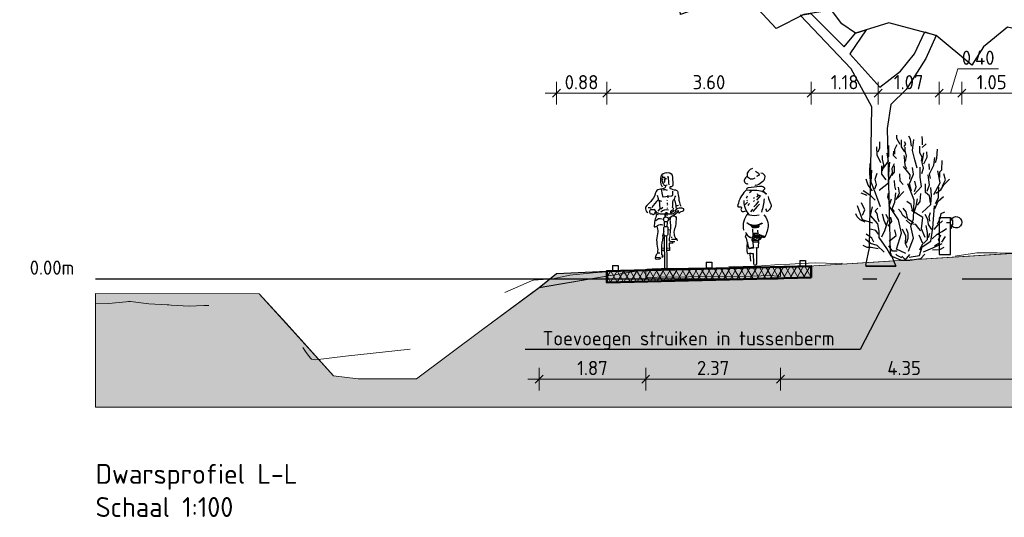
# Model space of a CAD drawing. Header units: metres. Extents: x -54 to 109, y -117 to 84.
# Tile 34 of 256: x -6 to 11, y -104 to -95. Entities that reach past the tile are written whole.
import ezdxf
from ezdxf import colors
from ezdxf.entities.mleader import LeaderData, LeaderLine
from ezdxf.math import Vec2, Vec3

# ---------------------------------------------------------------- set-up
doc = ezdxf.new("R2010")
doc.units = ezdxf.units.M
doc.linetypes.add('AL-NAP_LIJN', pattern=[15.25, 12, -1.5, 0.25, -1.5])
doc.linetypes.add('XX-HIDDEN', pattern=[4, 2, -2])
doc.layers.get('Defpoints').update_dxf_attribs({"color": 151})
for name, color, linetype, lineweight in [('B-WE-GR-BOOM-S', 253, 'Continuous', 25), ('B-WE-GW-MAAIVELD-GD', 253, 'Continuous', 18), ('N-WE-BV-GELEIDECONSTRUCTIE_GELEIDERAIL-SD', 210, 'Continuous', 25), ('N-WE-GR-BOOM-S', 90, 'Continuous', 25), ('N-WE-GR-HEESTER-SD', 90, 'Continuous', 25), ('N-WE-VH-VERHARDING-GD', 252, 'Continuous', 50), ('N-WE-VH-VERHARDING_ASFALT_DEKLAAG-AD', 252, 'Continuous', 18), ('N-WE-VW-MARKERING-S', 7, 'Continuous', 25), ('X-XX-AL-AANKLEDING-SD', 7, 'Continuous', 25), ('X-XX-AL-CONSTRUCTIELIJN-GD', 7, 'Continuous', 25), ('X-XX-AL-DETAIL1-T25', 7, 'Continuous', 25), ('X-XX-AL-M', 7, 'Continuous', 18), ('X-XX-AL-NAP-GD', 7, 'AL-NAP_LIJN', 25), ('X-XX-AL-T70', 7, 'Continuous', 70)]:
    doc.layers.add(name, color=color, linetype=linetype, lineweight=lineweight)
for name, color, linetype, lineweight, true_color in [('B-WE-GW-MAAIVELD-AHN3-GD', 220, 'XX-HIDDEN', 18, 0xff00bf), ('N-WE-GW-GROND_ZAND_DRAINEERZAND-V', 7, 'Continuous', 18, 0xf6e8be), ('N-WE-GW-GROND_ZAND_FUNDERINGSZAND-V', 7, 'Continuous', 18, 0xf8ed6b)]:
    doc.layers.add(name, color=color, linetype=linetype, lineweight=lineweight, true_color=true_color)
doc.layers.add('C3D-PROFILE', color=7, linetype='Continuous')
doc.styles.add('NLCS-ISO', font='NLCS-ISO.ttf')
doc.styles.add('NLCS-ISO-M100-T25', font='NLCS-ISO.ttf', dxfattribs={"height": 0.25})
doc.dimstyles.new('NLCS-M100-T25-SCHRAP_L2_H2', dxfattribs={"dimscale": 0.1, "dimtxt": 2.5, "dimasz": 1.4, "dimexe": 2, "dimexo": 2, "dimgap": 0.7, "dimtad": 1, "dimzin": 0, "dimdsep": 46, "dimtxsty": 'NLCS-ISO-M100-T25', "dimblk": 'OBLIQUE', "dimcen": 0, "dimdle": 2, "dimclrd": 256, "dimclre": 256, "dimclrt": 256, "dimazin": 0, "dimtfac": 1, "dimtdec": 3, "dimtofl": 0, "dimtmove": 0, "dimatfit": 3, "dimldrblk": 'OBLIQUE', "dimfxl": 2, "dimfxlon": 1, "dimtfillclr": 256, "dimtolj": 1, "dimtzin": 0, "dimlwd": -1, "dimlwe": -1, "dimarcsym": 0})

# ---------------------------------------------------------------- blocks, each defined once
blk = doc.blocks.new('A$Ca52052d4')
at = {"color": 0, "flags": 128}
for points in [[(0.2, 0.614), (0.19, 0.614), (0.16, 0.614)], [(0.2, 0.525), (0.19, 0.525), (0.16, 0.525), (0.16, 0.614)], [(0.19, 0.462), (0.2, 0.462), (0.2, 0.65)], [(0.2, 0.65), (0.19, 0.65), (0.19, 0.614)], [(0.19, 0.525), (0.19, 0.462)], [(0.2, 0.65), (0.4, 0.65), (0.4, 0)], [(0.2, 0.56), (0.272, 0.56)], [(0.4, 0), (0.2, 0), (0.2, 0.462)]]:
    blk.add_lwpolyline(points, dxfattribs=at)
at = {"color": 0}
blk.add_arc((0.1, 0.569), 0.1, 26.6162, 333.7364, dxfattribs=at)
blk = doc.blocks.new('SGR-BOOM_S01_T_ZIJ-D')
at = {"linetype": 'Continuous'}
for p, q in [((1.317, 5.361), (1.456, 5.957)), ((1.456, 5.957), (1.636, 5.985)), ((1.636, 5.985), (1.5, 5.401)), ((1.5, 5.401), (1.317, 5.361))]:
    blk.add_line(p, q, dxfattribs=at)
for p, q in [((0, 0.02), (0, 0)), ((0, 0), (0.527, 0))]:
    blk.add_line(p, q)
at = {"linetype": 'Continuous', "flags": 128}
for points in [[(-1.945, 9.637), (-1.783, 9.88), (-1.439, 10.062), (-1.52, 10.224), (-2.27, 9.9), (-1.986, 10.407), (-1.54, 10.528), (-1.256, 10.832), (-0.507, 10.913), (0.041, 10.934), (0.263, 10.772), (0.101, 10.488), (0.952, 10.63), (1.196, 10.913), (1.743, 10.751), (2.026, 10.853), (2.351, 10.549), (1.743, 10.062), (1.783, 9.698), (1.56, 9.596), (0.041, 9.88), (0.162, 9.657), (0.041, 9.475), (-0.73, 9.637), (-0.932, 9.454), (-0.892, 9.231), (-1.52, 9.353), (-1.905, 9.515), (-1.945, 9.617)], [(-3.425, 5.624), (-3.567, 5.827), (-3.161, 6.313), (-3.06, 6.739), (-2.087, 7.286), (-2.067, 7.509), (-2.594, 8.157), (-2.655, 8.461), (-2.432, 8.664), (-2.979, 9.029), (-2.898, 9.333), (-2.675, 9.535), (-1.885, 9.394), (-0.79, 8.603), (-0.284, 8.745), (-0.203, 9.231), (0.345, 9.353), (0.263, 9.495), (1.115, 9.637), (1.074, 9.353), (1.581, 9.231), (1.905, 9.454), (1.864, 9.86), (2.047, 10.184), (2.634, 10.265), (3.668, 9.617), (3.79, 9.13), (3.101, 8.664), (3.303, 8.34), (4.154, 8.178), (4.519, 7.894), (3.769, 7.246), (2.655, 7.002), (2.634, 6.678), (2.168, 6.516), (1.925, 6.03), (0.345, 5.786), (-0.527, 5.928), (-1.256, 5.26), (-1.662, 5.442), (-2.432, 4.733), (-3.263, 4.429), (-3.323, 4.956), (-3.101, 5.341), (-2.857, 5.503), (-2.817, 5.786), (-3.384, 5.645)], [(-3.445, 8.279), (-3.182, 8.502), (-2.938, 8.502), (-2.797, 8.34), (-2.614, 7.975), (-2.533, 7.671), (-2.31, 7.468), (-2.716, 7.124), (-3.121, 6.881), (-3.526, 7.023), (-3.06, 7.651), (-3.121, 7.772), (-3.668, 7.853), (-3.911, 7.975), (-3.769, 8.218), (-3.445, 8.259)], [(2.412, 5.786), (2.026, 5.867), (2.594, 6.111), (2.432, 6.273), (2.878, 6.556), (2.898, 6.739), (3.546, 6.881), (3.688, 6.739), (4.033, 6.759), (3.952, 7.023), (4.073, 7.266), (4.357, 7.306), (4.722, 6.881), (4.56, 6.232), (4.215, 5.989), (4.276, 5.685), (4.033, 4.976), (3.668, 4.834), (3.283, 5.118), (3.384, 5.401), (3.202, 5.665), (3.546, 6.111), (3.344, 6.111), (2.857, 5.847), (2.614, 5.827), (2.391, 5.786)], [(0, 0.02), (0.061, 0.324), (0.101, 2.807), (-0.263, 3.476), (-1.16, 4.418), (-0.973, 4.449), (-0.385, 3.861), (-0.182, 4.104), (0.006, 4.163), (-0.284, 3.74), (0.243, 3.152), (0.608, 3.436), (0.851, 3.74), (1.034, 4.125), (1.236, 4.064), (1.054, 3.659), (0.709, 3.111), (0.436, 2.848), (0.375, 2.422), (0.426, 0.243), (0.527, 0), (0, 0)]]:
    blk.add_lwpolyline(points, dxfattribs=at)
for points in [[(-1.662, 5.138), (-0.547, 5.138), (-0.345, 5.28), (-0.608, 5.401), (-0.101, 5.685), (0.142, 5.705), (0.588, 5.422), (1.094, 5.3), (1.743, 5.462), (1.864, 5.746), (2.857, 5.543), (3.141, 5.422), (3.04, 5.097), (2.675, 4.976), (2.999, 4.834), (3.283, 4.53), (3.587, 4.408), (3.607, 4.206), (3.222, 4.044), (2.493, 4.206), (2.067, 3.861), (1.864, 3.537), (1.236, 4.064), (0.405, 4.287), (-0.182, 4.104), (-0.426, 4.267), (-0.608, 4.51), (-1.094, 4.429), (-1.581, 4.185), (-1.905, 4.53), (-2.047, 4.773)], [(-1.662, 5.138), (-1.787, 5.326), (-1.662, 5.442), (-1.459, 5.138)]]:
    blk.add_lwpolyline(points, close=True, dxfattribs=at)
blk = doc.blocks.new('_Oblique')
at = {"color": 0, "linetype": 'ByBlock', "lineweight": -2}
blk.add_line((-0.5, -0.5), (0.5, 0.5), dxfattribs=at)
blk = doc.blocks.new('*D149')
at = {"layer": 'Defpoints', "color": 0, "transparency": 16777216}
for p in [(10.577, -96.643), (10.577, -98.719), (11.627, -99.274)]:
    blk.add_point(p, dxfattribs=at)
at = {"layer": 'X-XX-AL-M', "transparency": 16777216}
for p, q in [((10.577, -96.843), (10.577, -96.443)), ((11.627, -96.843), (11.627, -96.443)), ((11.827, -96.643), (10.377, -96.643))]:
    blk.add_line(p, q, dxfattribs=at)
at = {"layer": 'X-XX-AL-M', "transparency": 16777216, "xscale": 0.14, "yscale": 0.14, "zscale": 0.14, "rotation": 180}
blk.add_blockref('_Oblique', (10.577, -96.643), dxfattribs=at)
at = {"layer": 'X-XX-AL-M', "transparency": 16777216, "xscale": 0.14, "yscale": 0.14, "zscale": 0.14}
blk.add_blockref('_Oblique', (11.627, -96.643), dxfattribs=at)
at = {"layer": 'X-XX-AL-M', "transparency": 16777216, "insert": (11.102, -96.448), "char_height": 0.25, "attachment_point": 5, "style": 'NLCS-ISO-M100-T25'}
blk.add_mtext('\\A1;1.05', dxfattribs=at)
blk = doc.blocks.new('*D150')
at = {"layer": 'Defpoints', "color": 0, "transparency": 16777216}
for p in [(9.103, -96.643), (10.177, -98.638), (9.103, -99.371)]:
    blk.add_point(p, dxfattribs=at)
at = {"layer": 'X-XX-AL-M', "transparency": 16777216}
for p, q in [((9.103, -96.843), (9.103, -96.443)), ((10.177, -96.843), (10.177, -96.443)), ((10.377, -96.643), (8.903, -96.643))]:
    blk.add_line(p, q, dxfattribs=at)
at = {"layer": 'X-XX-AL-M', "transparency": 16777216, "xscale": 0.14, "yscale": 0.14, "zscale": 0.14, "rotation": 180}
blk.add_blockref('_Oblique', (9.103, -96.643), dxfattribs=at)
at = {"layer": 'X-XX-AL-M', "transparency": 16777216, "xscale": 0.14, "yscale": 0.14, "zscale": 0.14}
blk.add_blockref('_Oblique', (10.177, -96.643), dxfattribs=at)
at = {"layer": 'X-XX-AL-M', "transparency": 16777216, "insert": (9.64, -96.448), "char_height": 0.25, "attachment_point": 5, "style": 'NLCS-ISO-M100-T25'}
blk.add_mtext('\\A1;1.07', dxfattribs=at)
blk = doc.blocks.new('*D147')
at = {"layer": 'Defpoints', "color": 0, "transparency": 16777216}
for p in [(7.927, -96.643), (9.103, -99.371), (7.927, -99.489)]:
    blk.add_point(p, dxfattribs=at)
at = {"layer": 'X-XX-AL-M', "transparency": 16777216}
for p, q in [((7.927, -96.843), (7.927, -96.443)), ((9.103, -96.843), (9.103, -96.443)), ((9.303, -96.643), (7.727, -96.643))]:
    blk.add_line(p, q, dxfattribs=at)
at = {"layer": 'X-XX-AL-M', "transparency": 16777216, "xscale": 0.14, "yscale": 0.14, "zscale": 0.14, "rotation": 180}
blk.add_blockref('_Oblique', (7.927, -96.643), dxfattribs=at)
at = {"layer": 'X-XX-AL-M', "transparency": 16777216, "xscale": 0.14, "yscale": 0.14, "zscale": 0.14}
blk.add_blockref('_Oblique', (9.103, -96.643), dxfattribs=at)
at = {"layer": 'X-XX-AL-M', "transparency": 16777216, "insert": (8.515, -96.448), "char_height": 0.25, "attachment_point": 5, "style": 'NLCS-ISO-M100-T25'}
blk.add_mtext('\\A1;1.18', dxfattribs=at)
blk = doc.blocks.new('*D151')
at = {"layer": 'Defpoints', "color": 0, "transparency": 16777216}
for p in [(4.327, -96.643), (4.327, -99.579), (7.927, -99.489)]:
    blk.add_point(p, dxfattribs=at)
at = {"layer": 'X-XX-AL-M', "transparency": 16777216}
for p, q in [((4.327, -96.843), (4.327, -96.443)), ((7.927, -96.843), (7.927, -96.443)), ((8.127, -96.643), (4.127, -96.643))]:
    blk.add_line(p, q, dxfattribs=at)
at = {"layer": 'X-XX-AL-M', "transparency": 16777216, "xscale": 0.14, "yscale": 0.14, "zscale": 0.14, "rotation": 180}
blk.add_blockref('_Oblique', (4.327, -96.643), dxfattribs=at)
at = {"layer": 'X-XX-AL-M', "transparency": 16777216, "xscale": 0.14, "yscale": 0.14, "zscale": 0.14}
blk.add_blockref('_Oblique', (7.927, -96.643), dxfattribs=at)
at = {"layer": 'X-XX-AL-M', "transparency": 16777216, "insert": (6.127, -96.448), "char_height": 0.25, "attachment_point": 5, "style": 'NLCS-ISO-M100-T25'}
blk.add_mtext('\\A1;3.60', dxfattribs=at)
blk = doc.blocks.new('*D158')
at = {"layer": 'Defpoints', "color": 0, "transparency": 16777216}
for p in [(10.177, -96.643), (10.177, -98.833), (10.577, -98.914)]:
    blk.add_point(p, dxfattribs=at)
at = {"layer": 'X-XX-AL-M', "transparency": 16777216}
for p, q in [((10.377, -96.643), (10.506, -96.213)), ((10.506, -96.213), (11.221, -96.213)), ((10.177, -96.843), (10.177, -96.443)), ((10.577, -96.843), (10.577, -96.443)), ((10.777, -96.643), (9.977, -96.643))]:
    blk.add_line(p, q, dxfattribs=at)
at = {"layer": 'X-XX-AL-M', "transparency": 16777216, "xscale": 0.14, "yscale": 0.14, "zscale": 0.14, "rotation": 180}
blk.add_blockref('_Oblique', (10.177, -96.643), dxfattribs=at)
at = {"layer": 'X-XX-AL-M', "transparency": 16777216, "xscale": 0.14, "yscale": 0.14, "zscale": 0.14}
blk.add_blockref('_Oblique', (10.577, -96.643), dxfattribs=at)
at = {"layer": 'X-XX-AL-M', "transparency": 16777216, "insert": (10.864, -96.018), "char_height": 0.25, "attachment_point": 5, "style": 'NLCS-ISO-M100-T25'}
blk.add_mtext('\\A1;0.40', dxfattribs=at)
blk = doc.blocks.new('VW-MARKERING_010')
at = {"layer": 'N-WE-VW-MARKERING-S'}
for p, q in [((-0.05, 0.1), (0.05, 0.1)), ((-0.05, 0.1), (-0.05, 0)), ((-0.05, 0), (0.05, 0)), ((0.05, 0.1), (0.05, 0))]:
    blk.add_line(p, q, dxfattribs=at)
blk = doc.blocks.new('*D314')
at = {"layer": 'Defpoints', "color": 0, "transparency": 16777216}
for p in [(3.443, -96.643), (4.327, -99.579), (3.443, -99.818)]:
    blk.add_point(p, dxfattribs=at)
at = {"layer": 'X-XX-AL-M', "transparency": 16777216}
for p, q in [((3.443, -96.843), (3.443, -96.443)), ((4.327, -96.843), (4.327, -96.443)), ((4.527, -96.643), (3.243, -96.643))]:
    blk.add_line(p, q, dxfattribs=at)
at = {"layer": 'X-XX-AL-M', "transparency": 16777216, "xscale": 0.14, "yscale": 0.14, "zscale": 0.14, "rotation": 180}
blk.add_blockref('_Oblique', (3.443, -96.643), dxfattribs=at)
at = {"layer": 'X-XX-AL-M', "transparency": 16777216, "xscale": 0.14, "yscale": 0.14, "zscale": 0.14}
blk.add_blockref('_Oblique', (4.327, -96.643), dxfattribs=at)
at = {"layer": 'X-XX-AL-M', "transparency": 16777216, "insert": (3.885, -96.448), "char_height": 0.25, "attachment_point": 5, "style": 'NLCS-ISO-M100-T25'}
blk.add_mtext('\\A1;0.88', dxfattribs=at)
blk = doc.blocks.new('*D347')
at = {"layer": 'B-WE-GW-MAAIVELD-GD', "transparency": 16777216}
for p, q in [((7.385, -101.474), (7.385, -101.874)), ((11.738, -101.474), (11.738, -101.874)), ((11.938, -101.674), (7.185, -101.674))]:
    blk.add_line(p, q, dxfattribs=at)
at = {"layer": 'Defpoints', "color": 0, "transparency": 16777216}
for p in [(11.738, -99.596), (7.385, -99.866), (7.385, -101.674)]:
    blk.add_point(p, dxfattribs=at)
at = {"layer": 'B-WE-GW-MAAIVELD-GD', "transparency": 16777216, "xscale": 0.14, "yscale": 0.14, "zscale": 0.14}
for p, rotation in [((7.385, -101.674), 179.9999999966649), ((11.738, -101.674), 359.9999999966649)]:
    blk.add_blockref('_Oblique', p, dxfattribs=dict(at, rotation=rotation))
at = {"layer": 'B-WE-GW-MAAIVELD-GD', "transparency": 16777216, "insert": (9.561, -101.479), "char_height": 0.25, "attachment_point": 5, "rotation": 360, "style": 'NLCS-ISO-M100-T25'}
blk.add_mtext('\\A1;4.35', dxfattribs=at)
blk = doc.blocks.new('*D348')
at = {"layer": 'B-WE-GW-MAAIVELD-GD', "transparency": 16777216}
for p, q in [((5.013, -101.474), (5.013, -101.874)), ((7.385, -101.474), (7.385, -101.874)), ((7.585, -101.674), (4.813, -101.674))]:
    blk.add_line(p, q, dxfattribs=at)
at = {"layer": 'Defpoints', "color": 0, "transparency": 16777216}
for p in [(5.013, -99.897), (7.385, -99.866), (5.013, -101.674)]:
    blk.add_point(p, dxfattribs=at)
at = {"layer": 'B-WE-GW-MAAIVELD-GD', "transparency": 16777216, "xscale": 0.14, "yscale": 0.14, "zscale": 0.14}
for p, rotation in [((5.013, -101.674), 179.9999999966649), ((7.385, -101.674), 359.9999999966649)]:
    blk.add_blockref('_Oblique', p, dxfattribs=dict(at, rotation=rotation))
at = {"layer": 'B-WE-GW-MAAIVELD-GD', "transparency": 16777216, "insert": (6.199, -101.479), "char_height": 0.25, "attachment_point": 5, "rotation": 360, "style": 'NLCS-ISO-M100-T25'}
blk.add_mtext('\\A1;2.37', dxfattribs=at)
blk = doc.blocks.new('*D349')
at = {"layer": 'B-WE-GW-MAAIVELD-GD', "transparency": 16777216}
for p, q in [((3.139, -101.474), (3.139, -101.874)), ((5.013, -101.474), (5.013, -101.874)), ((5.213, -101.674), (2.939, -101.674))]:
    blk.add_line(p, q, dxfattribs=at)
at = {"layer": 'Defpoints', "color": 0, "transparency": 16777216}
for p in [(5.013, -99.897), (3.139, -100.065), (3.139, -101.674)]:
    blk.add_point(p, dxfattribs=at)
at = {"layer": 'B-WE-GW-MAAIVELD-GD', "transparency": 16777216, "xscale": 0.14, "yscale": 0.14, "zscale": 0.14}
for p, rotation in [((3.139, -101.674), 179.9999999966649), ((5.013, -101.674), 359.9999999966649)]:
    blk.add_blockref('_Oblique', p, dxfattribs=dict(at, rotation=rotation))
at = {"layer": 'B-WE-GW-MAAIVELD-GD', "transparency": 16777216, "insert": (4.076, -101.479), "char_height": 0.25, "attachment_point": 5, "rotation": 360, "style": 'NLCS-ISO-M100-T25'}
blk.add_mtext('\\A1;1.87', dxfattribs=at)
blk = doc.blocks.new('SGR-HEESTER_S01_E_ZIJ-D')
blk.add_line((-0.166, 0), (0.141, 0))
at = {"flags": 128}
for points in [[(-0.975, 3.816), (-0.916, 3.956), (-0.916, 4.168)], [(-0.2, 4.074), (-0.317, 4.285), (-0.317, 4.402)], [(-0.035, 3.816), (-0.153, 3.992), (-0.153, 4.238)], [(-0.059, 4.003), (0, 4.086), (-0.047, 4.168)], [(0.2, 4.015), (0.164, 4.261), (0.106, 4.367)], [(0.399, 3.241), (0.317, 3.534), (0.235, 3.863), (0.282, 4.25)], [(0.587, 4.062), (0.587, 4.226), (0.575, 4.355)], [(-0.881, 3.429), (-1.01, 3.698), (-1.022, 3.992)], [(-0.599, 3.64), (-0.599, 3.886), (-0.599, 4.039)], [(-0.329, 3.581), (-0.434, 3.687), (-0.423, 3.839)], [(-0.387, 3.734), (-0.387, 3.91), (-0.305, 4.074)], [(-0.012, 3.476), (0.023, 3.663), (-0.023, 3.863), (-0.023, 3.98)], [(0.552, 3.487), (0.575, 3.628), (0.493, 3.781), (0.493, 4.015)], [(0.575, 3.968), (0.716, 4.097)], [(0.634, 3.393), (0.751, 3.628), (0.74, 3.816)], [(1.045, 3.44), (1.092, 3.593), (1.115, 3.91)], [(-0.822, 3.147), (-0.775, 3.358), (-0.822, 3.558), (-0.822, 3.687)], [(-0.787, 3.241), (-0.611, 3.487), (-0.658, 3.769)], [(0.035, 3.217), (-0.023, 3.335), (-0.047, 3.64), (-0.059, 3.687)], [(0.564, 3.053), (0.622, 3.241), (0.575, 3.44), (0.634, 3.781)], [(0.869, 2.877), (0.834, 3.041), (0.986, 3.346), (1.022, 3.616)], [(1.198, 2.912), (1.198, 3.112), (1.268, 3.182), (1.28, 3.511)], [(-1.256, 2.866), (-1.268, 3.112), (-1.256, 3.405)], [(-0.889, 1.874), (-1.064, 2.356), (-1.218, 2.75), (-1.196, 3.166)], [(-0.933, 2.465), (-0.604, 2.728), (-0.582, 3.231), (-0.56, 3.45)], [(-0.693, 2.83), (-0.845, 3.03), (-0.845, 3.323)], [(-0.599, 2.819), (-0.47, 3.088), (-0.481, 3.241), (-0.399, 3.405)], [(-0.493, 2.983), (-0.399, 3.1), (-0.399, 3.323)], [(0.141, 2.854), (0.153, 3.006), (-0.082, 3.3)], [(0.2, 2.431), (0.129, 2.69), (0.27, 3.03), (0.235, 3.264)], [(0.294, 2.312), (0.557, 2.597), (0.513, 2.925), (0.513, 3.275)], [(0.834, 3.194), (0.822, 3.393)], [(0.995, 2.312), (1.214, 2.728), (1.126, 3.144)], [(-1.174, 2.443), (-1.327, 2.643), (-1.397, 2.854)], [(-1.092, 2.514), (-1.033, 2.666), (-1.08, 2.854), (-1.01, 3.065)], [(-0.352, 2.478), (-0.387, 2.619), (-0.399, 2.807)], [(-0.094, 2.666), (-0.2, 2.783), (-0.211, 3.041)], [(0.305, 2.42), (0.364, 2.584), (0.317, 2.783)], [(0.751, 2.431), (0.834, 2.654), (0.787, 3.006)], [(1.057, 2.361), (1.233, 2.478), (1.339, 2.654), (1.538, 2.854)], [(1.292, 2.619), (1.397, 2.83), (1.339, 3.041)], [(-1.08, 2.115), (-1.233, 2.267), (-1.503, 2.443)], [(-0.341, 2.138), (-0.223, 2.361), (-0.258, 2.572)], [(0.097, 0.321), (0.272, 0.78), (0.184, 1.196), (0.272, 1.459), (0.294, 2.115), (0.075, 2.684)], [(0.579, 1.677), (0.885, 1.962), (0.907, 2.29), (0.885, 2.553)], [(0.869, 2.021), (0.834, 2.267), (0.693, 2.385), (0.693, 2.69)], [(1.045, 1.997), (1.151, 2.197), (1.162, 2.572)], [(-1.362, 2.279), (-1.573, 2.361)], [(-0.564, 2.044), (-0.634, 2.22), (-0.611, 2.361)], [(0.009, 0.233), (-0.319, 0.386), (-0.144, 0.955), (-0.254, 1.415), (-0.582, 1.918), (-0.495, 2.159)], [(-0.399, 1.716), (-0.481, 1.81), (-0.387, 2.044), (-0.352, 2.373)], [(-0.294, 2.185), (-0.07, 2.42)], [(0.305, 1.728), (0.364, 1.904), (0.411, 2.162)], [(0.411, 1.939), (0.505, 2.068), (0.528, 2.349)], [(1.022, 1.81), (1.139, 2.08), (1.327, 2.244)], [(-1.152, 1.305), (-1.524, 1.415), (-1.7, 1.918)], [(-1.515, 1.587), (-1.444, 1.775), (-1.55, 2.021)], [(-0.166, 0), (-0.517, 0.145), (-0.67, 0.408), (-0.933, 0.802), (-0.933, 1.021), (-0.977, 1.284), (-1.24, 1.568), (-1.174, 1.874)], [(-0.939, 1.352), (-0.975, 1.458), (-1.01, 1.645), (-1.069, 1.739), (-0.986, 1.833)], [(0.012, 1.481), (-0.106, 1.575), (-0.164, 1.692), (-0.258, 1.798)], [(0.27, 1.317), (0.07, 1.446), (0.012, 1.704), (-0.094, 1.833)], [(0.235, 1.763), (0.188, 1.962), (0.035, 2.068)], [(0.119, 0.102), (0.491, 0.167), (0.579, 0.474), (0.885, 0.671), (0.951, 1.13), (1.017, 1.918)], [(0.688, 0.802), (0.557, 1.108), (0.601, 1.502), (0.206, 1.743)], [(-1.432, 1.34), (-1.597, 1.423), (-1.714, 1.528), (-1.761, 1.634)], [(-0.845, 0.824), (-0.736, 1.043), (-0.604, 1.437), (-0.692, 1.612)], [(-0.693, 1.235), (-0.763, 1.399), (-0.822, 1.622)], [(-0.622, 1.2), (-0.493, 1.364), (-0.528, 1.516)], [(0.528, 1.035), (0.446, 1.129), (0.352, 1.258), (0.153, 1.282), (0.012, 1.411)], [(0.916, 1.082), (0.798, 1.258), (0.775, 1.434), (0.681, 1.61)], [(0.845, 1.376), (0.822, 1.54), (0.869, 1.681)], [(0.998, 1.082), (1.139, 1.247), (1.292, 1.387)], [(1.115, 1.282), (1.209, 1.47), (1.245, 1.645), (1.374, 1.704)], [(-0.963, 0.918), (-1.057, 1.047), (-1.256, 1.094)], [(-0.582, 0.671), (-0.341, 0.868), (-0.385, 1.065)], [(0.059, 0.437), (-0.012, 0.578), (0, 0.848), (-0.117, 1.094)], [(0.023, 0.601), (0.082, 0.777), (0.082, 0.942), (0.023, 1.106)], [(0.622, 0.59), (0.763, 0.73), (0.763, 0.977), (0.716, 1.223)], [(1.139, 0.942), (1.28, 1.012), (1.432, 1.118)], [(-0.758, 0.277), (-0.999, 0.518), (-1.24, 0.583), (-1.415, 0.736)], [(-1.127, 0.637), (-1.198, 0.777), (-1.397, 0.918)], [(0.493, 0.367), (0.599, 0.59), (0.47, 0.883)], [(0.798, 0.801), (0.845, 0.953)], [(0.928, 0.754), (1.104, 0.918), (1.198, 0.918)], [(1.01, 0.508), (1.198, 0.625), (1.151, 0.719), (1.233, 0.895)], [(1.268, 0.637), (1.397, 0.836)], [(-0.975, 0.402), (-1.221, 0.449), (-1.362, 0.449), (-1.503, 0.519)], [(-0.305, 0.32), (-0.47, 0.32), (-0.599, 0.508)], [(0.622, 0.299), (0.951, 0.43), (1.28, 0.583)], [(0.939, 0.367), (1.198, 0.379), (1.35, 0.461)], [(-0.141, 0.085), (-0.305, 0.167), (-0.352, 0.214)], [(0, 0), (-0.141, 0.144)], [(-0.023, 0), (0.141, 0.203)], [(0.141, 0), (0.528, 0.062), (0.669, 0.214)]]:
    blk.add_lwpolyline(points, dxfattribs=at)
blk = doc.blocks.new('SAL-AANKLEDING_FIETSTER_ACHTERAANZICHT-D')
for points in [[(-0.14, 1.565, 0.236676), (-0.192, 1.497, 0.583386), (-0.122, 1.438, -0.497614)], [(-0.05, 1.702, 0.372994), (-0.144, 1.577, 0.503668), (-0.004, 1.537, 150.934799)], [(0.098, 1.627, -0.402545), (0.168, 1.556, -0.204448), (0.134, 1.473, -0.107787), (0.036, 1.411, -0.232599), (-0.004, 1.407, 0.756423)], [(0.002, 1.653, -0.251678), (0.069, 1.599, -0.398814), (0.06, 1.577, -0.187011), (0.02, 1.564, 2.207361)], [(-0.156, 1.35, -0.154336), (-0.119, 1.368, 0.021693), (0.077, 1.392, -0.153975), (0.151, 1.377, -0.433195), (0.162, 1.339, -0.162977), (0.143, 1.321, 0.569715), (0.152, 1.296, 0.021653), (0.192, 1.26, -1.283993), (0.184, 1.254, 0.093544), (0.124, 1.295, 0.069195), (-0.003, 1.315, -0.023921), (-0.134, 1.321, 0.290835), (-0.175, 1.305, 0.143139), (-0.305, 1.061, 0.369113), (-0.303, 1.027, -0.046879), (-0.248, 1.03, -0.302343), (-0.241, 1.004, 0.421236), (-0.243, 0.955, 0.24644), (-0.164, 0.958, -4.327813)], [(0.067, 0.884, -0.173851), (-0.102, 0.884, 0.000578), (-0.124, 0.914, -0.07661), (-0.181, 1.031, -0.079973), (-0.197, 1.137, -39.687992)], [(0.156, 1.168, -0.053306), (0.109, 0.933, 2.556335)], [(0.228, 1.207, 0.107816), (0.271, 1.088, -0.189381), (0.28, 1.041, -0.091131), (0.263, 0.999, -0.043732), (0.235, 0.962, -0.167948), (0.21, 0.948, -0.498715), (0.199, 0.958, 0.241276), (0.185, 0.993, 2.413704)], [(-0.127, 0.915, 0.224282), (-0.209, 0.617, 1.028931)], [(0.154, 0.888, -0.165288), (0.229, 0.709, -0.089622), (0.167, 0.495, 0.086704), (0.049, 0.546), (0.048, 0.617)], [(-0.148, 0.754, 0.205807), (-0.003, 0.707, 0.105757), (0.112, 0.743, -0.456483), (0.121, 0.735, 0.023268), (0.076, 0.715, 0.20987), (0.065, 0.702, 0.124642), (0.065, 0.683, -0.545926), (0.045, 0.664, -0.163265), (-0.055, 0.667, 0.038987), (-0.069, 0.696, 0.125271), (-0.103, 0.713), (-0.129, 0.74)], [(-0.171, 0.584, 0.221629), (-0.095, 0.494), (-0.074, 0.494), (-0.084, 0.481), (-0.1, 0.493)], [(-0.047, 0.641), (-0.043, 0.511, -0.034198), (-0.053, 0.486, 0.227614), (-0.058, 0.443, -0.044454), (-0.041, 0.39), (-0.033, 0.302), (-0.104, 0.289), (-0.138, 0.395, 0.132618), (-0.169, 0.501, -0.216367), (-0.156, 0.545, -1.928019)], [(-0.138, 0.398, 0.098289), (-0.141, 0.216, 0.549463), (-0.122, 0.209, -0.073152), (-0.037, 0.205), (-0.031, 0.028, 0.941313), (0.029, 0.026), (0.028, 0.292)], [(0.169, 0.498, -0.325073), (0.139, 0.489, 0.185728), (0.111, 0.488, -0.09132), (0.061, 0.439, 0.488493), (0.055, 0.416), (0.053, 0.321, -0.568599), (0.024, 0.305, -0.009736), (0.01, 0.313, 0.656385)]]:
    blk.add_lwpolyline(points, format="xyb")
for points in [[(-0.14, 1.218), (-0.15, 1.196), (-0.158, 1.178)], [(-0.072, 1.312), (-0.078, 1.292), (-0.098, 1.273)], [(0.09, 1.225), (0.064, 1.192), (0.021, 1.144)], [(0.044, 1.251), (0.029, 1.247)], [(0.085, 1.223), (0.053, 1.232), (0.029, 1.206), (0.054, 1.216)], [(-0.134, 1.112), (-0.166, 1.079), (-0.185, 1.064)], [(-0.135, 1.144), (-0.146, 1.135)], [(-0.099, 1.089), (-0.12, 1.068), (-0.129, 1.051)], [(0.075, 1.075), (0.035, 1.032), (0, 0.993), (-0.044, 0.948)], [(-0.01, 1.186), (-0.029, 1.175)], [(-0.014, 1.142), (-0.029, 1.124)], [(0.055, 1.125), (0.008, 1.062), (-0.027, 1.025)], [(-0.049, 0.985), (-0.062, 0.972), (-0.086, 0.941)], [(-0.058, 0.698), (0.007, 0.7), (0.087, 0.725)], [(0.059, 0.709), (0.047, 0.677), (0.004, 0.664), (0.011, 0.688), (0.041, 0.702), (0.031, 0.685)], [(-0.059, 0.686), (-0.039, 0.673), (-0.02, 0.667), (-0.027, 0.685), (-0.048, 0.689)], [(-0.035, 0.558), (0.04, 0.561), (0.037, 0.547), (-0.029, 0.538), (-0.003, 0.525), (0.043, 0.532), (0.102, 0.517), (0.126, 0.505), (0.086, 0.486), (0.065, 0.467), (0.037, 0.436), (-0.027, 0.427), (-0.049, 0.451), (-0.031, 0.509), (0.049, 0.514), (0.074, 0.5), (0.031, 0.469), (0.003, 0.446), (-0.028, 0.461), (-0.014, 0.482), (0.029, 0.495), (-0.019, 0.495), (0.037, 0.501)], [(-0.045, 0.565), (0.049, 0.571)], [(-0.044, 0.412), (0.031, 0.412), (0.051, 0.413)], [(-0.1, 0.303), (-0.037, 0.316)], [(-0.096, 0.297), (-0.048, 0.311)], [(-0.078, 0.07), (-0.091, 0.193)]]:
    blk.add_lwpolyline(points)
blk.add_circle((-0.006, 0.681), 0.00976)
blk = doc.blocks.new('SAL-AANKLEDING_FIETSTER_VOORAANZICHT-D')
for points in [[(0.01, 1.694, 0.224954), (-0.085, 1.633, 0.218026), (-0.065, 1.447, -0.070213)], [(-0.073, 1.599, -0.105441), (-0.01, 1.617, -1.362009)], [(-0.052, 1.578), (-0.069, 1.572, 0.16771), (-0.026, 1.472), (0.026, 1.482)], [(0.01, 1.694, -0.362904), (0.113, 1.652, 0.015093), (0.126, 1.499, -0.568041), (0.078, 1.449, 0.463013), (0.079, 1.42, 0.11132), (0.17, 1.393, -0.31235), (0.213, 1.36, 0.04183), (0.227, 1.247, 0.074826), (0.262, 1.109, 1453.487325)], [(0.058, 1.482, 0.012848), (0.047, 1.622), (0.024, 1.618)], [(-0.005, 1.475, -0.429934), (-0.039, 1.415, -0.021707), (-0.115, 1.4, 0.316506), (-0.181, 1.342, -0.14059), (-0.266, 1.191, 0.032752), (-0.355, 1.09, 0.39656), (-0.315, 0.994, 2.431502)], [(-0.08, 1.406, -0.027944), (-0.057, 1.281, 0.422814), (-0.046, 1.273), (0.097, 1.287, 0.51068), (0.123, 1.314), (0.123, 1.372)], [(-0.046, 1.396, -0.201307), (0.023, 1.389, -0.293478)], [(-0.151, 1.301, -0.014584), (-0.133, 1.221, 0.043832), (-0.247, 1.079, 3.218337)], [(-0.133, 1.221, 0.170934), (-0.077, 1.195, 0.38449)], [(0.141, 1.059), (0.119, 1.081, 0.008797), (0.128, 1.207, -0.226735), (0.143, 1.225, 0.298471), (0.159, 1.25, -0.223663), (0.175, 1.286, -4.108203)], [(0.147, 1.226, -0.087706), (0.176, 1.119, 0.04255), (0.185, 1.068, -2.271623)], [(-0.309, 1.084, -0.322135), (-0.261, 1.068, 1.351223)], [(-0.164, 1.007, -0.168398), (-0.194, 1.042, 0.208056), (-0.221, 1.044, -0.01449), (-0.267, 1.041, 0.431381), (-0.282, 0.989, 0.342036), (-0.238, 0.975, 0.502767), (-0.208, 0.963, 0.321691), (-0.187, 0.992, -0.567898), (-0.163, 1.007, -1.321991)], [(-0.087, 1.008, -0.227843), (0.046, 1.045, 0.144244)], [(0.312, 1.062, 0.206679), (0.211, 1.064, 0.115586), (0.164, 1.03, 0.284772), (0.168, 1.018, 0.001883), (0.215, 1.029, 0.077479), (0.228, 0.992, 0.472133), (0.25, 1, -0.166307), (0.294, 1.018, 0.498514), (0.317, 1.06), (0.312, 1.062)], [(0.222, 1.119, 0.151778), (0.18, 1.099, 0.134147)], [(-0.16, 0.962, 0.073428), (-0.207, 0.741, 0.187521), (-0.143, 0.767, -0.191907), (-0.05, 0.779, 2.461001)], [(0.177, 1.012), (0.145, 0.986, -0.244623), (0.104, 0.967, 0.016865), (-0.082, 0.967, -0.118708), (-0.136, 0.981), (-0.179, 1.003), (-0.191, 0.979), (-0.162, 0.972), (-0.132, 0.957)], [(-0.174, 0.847, -0.408369), (-0.065, 0.884, 0.431027)], [(0.047, 0.886, -0.028217), (0.113, 0.936, -0.34375), (0.184, 0.91, -0.008166), (0.171, 0.76, 0.053344), (0.144, 0.653, 0.087477), (0.152, 0.579, 0.083197), (0.182, 0.536, -0.082582), (0.2, 0.498, -1.052457)], [(0.086, 0.917, 0.177371), (0.076, 0.842, -0.057471), (0.07, 0.583, 0.127258), (0.061, 0.496, 0.0836), (0.16, 0.486, 2.180609)], [(0.089, 0.99), (0.143, 1.024, 0.561425), (0.116, 1.036, -0.015186), (0.09, 1.019, 0.437223), (0.089, 0.99, -0.83324)], [(0.218, 1.004), (0.172, 0.965, -0.132229), (0.125, 0.944, 0.333695)], [(-0.159, 0.754, -0.122303), (-0.141, 0.652, 0.045301), (-0.162, 0.512, 0.055524), (-0.144, 0.367, -0.09123), (-0.151, 0.276, 0.06619), (-0.181, 0.218, 0.323893), (-0.179, 0.177, 0.121836), (-0.091, 0.189, -1.824136), (-0.091, 0.188, -0.254)], [(-0.035, 0.617), (-0.036, 0.721, -0.443605), (-0.013, 0.749), (0.014, 0.749, -0.505348), (0.034, 0.726), (0.034, 0.606, -0.843072), (-0.035, 0.61), (-0.035, 0.617)], [(-0.036, 0.668, 0.016355), (-0.055, 0.582, -0.100875), (-0.06, 0.496, 0.107973), (-0.073, 0.404, 0.025875), (-0.077, 0.252, 20.285035)], [(0.014, 0.58), (0.017, 0.018, -0.965528), (-0.019, 0.016), (-0.02, 0.582)]]:
    blk.add_lwpolyline(points, format="xyb")
for points in [[(-0.056, 1.638), (-0.057, 1.608)], [(0.013, 1.588), (-0.02, 1.588), (-0.027, 1.528)], [(0.011, 1.585), (-0.017, 1.585), (-0.025, 1.53)], [(0.029, 1.3), (0.036, 1.283), (0.035, 1.251)], [(-0.119, 1.211), (-0.106, 1.06), (-0.142, 1.021)], [(-0.088, 1.062), (-0.054, 1.087)], [(0.026, 1.212), (0.021, 1.203)], [(0.024, 1.166), (0.022, 1.144)], [(0.024, 1.078), (0.025, 1.064)], [(0.028, 1.129), (0.025, 1.116)], [(-0.021, 0.756), (-0.022, 0.833)], [(0.026, 0.826), (0.02, 0.745)], [(0.036, 0.689), (0.068, 0.696)], [(0.094, 0.561), (0.112, 0.563)], [(0.099, 0.524), (0.149, 0.525), (0.189, 0.523)], [(-0.022, 0.364), (-0.074, 0.366)], [(0.131, 0.456), (0.058, 0.453), (0.065, 0.329), (0.019, 0.329)], [(0.063, 0.366), (0.022, 0.363)], [(-0.183, 0.208), (-0.152, 0.202), (-0.097, 0.208)], [(-0.152, 0.279), (-0.127, 0.286), (-0.104, 0.284)], [(-0.025, 0.329), (-0.074, 0.329)], [(-0.06, 0.249), (-0.054, 0.225), (-0.057, 0.207), (-0.072, 0.205), (-0.066, 0.211), (-0.059, 0.225), (-0.06, 0.236), (-0.061, 0.252)]]:
    blk.add_lwpolyline(points)
for points in [[(-0.027, 1.531), (-0.03, 1.526), (-0.023, 1.527)], [(0.024, 0.949), (0.023, 0.978), (0.014, 0.99), (-0.005, 0.985), (-0.01, 0.97), (-0.016, 0.942), (-0.015, 0.92), (-0.009, 0.924), (-0.01, 0.956), (-0.003, 0.982), (0.014, 0.981), (0.021, 0.973), (0.02, 0.948)]]:
    blk.add_lwpolyline(points, close=True)
blk.add_lwpolyline([(0.027, 0.946), (0.028, 0.977, 0.668087), (-0.007, 0.984, 0.16058), (-0.018, 0.91), (-0.005, 0.918), (-0.006, 0.96, -1.047019), (0.019, 0.965), (0.018, 0.945)], format="xyb", close=True)
blk.add_circle((0.003, 0.874), 0.0437)
blk = doc.blocks.new('*U451')
at = {"layer": 'B-WE-GW-MAAIVELD-GD', "color": 253, "linetype": 'Continuous', "lineweight": 18}
for p, q in [((101920.892, 405222.53), (101924.167, 405222.736)), ((101919.815, 405222.465), (101920.892, 405222.53)), ((101915.568, 405222.116), (101917.207, 405222.393)), ((101917.207, 405222.393), (101917.442, 405222.435)), ((101917.442, 405222.435), (101917.464, 405222.44)), ((101917.464, 405222.44), (101917.644, 405222.453)), ((101917.644, 405222.453), (101919.295, 405222.47)), ((101919.295, 405222.47), (101919.649, 405222.48)), ((101919.649, 405222.48), (101919.751, 405222.468)), ((101919.751, 405222.468), (101919.815, 405222.465)), ((101907.763, 405222.014), (101910.641, 405222.009)), ((101910.641, 405222.009), (101911.118, 405221.489)), ((101914.546, 405221.362), (101915.568, 405222.116)), ((101911.118, 405221.489), (101911.95, 405220.566)), ((101913.408, 405220.511), (101914.546, 405221.362)), ((101911.95, 405220.566), (101912.385, 405220.511)), ((101912.385, 405220.511), (101913.408, 405220.511))]:
    blk.add_line(p, q, dxfattribs=at)

msp = doc.modelspace()

# ---------------------------------------------------------------- hatches: boundary and pattern name
at = {"layer": 'N-WE-GW-GROND_ZAND_DRAINEERZAND-V'}
h = msp.add_hatch(color=256, dxfattribs=at)
h.dxf.hatch_style = 1
h.paths.add_polyline_path([(4.047, -99.912), (4.327, -99.865), (4.327, -99.774), (3.443, -99.818), (3.327, -99.912)])
h = msp.add_hatch(color=256, dxfattribs=at)
h.dxf.hatch_style = 1
h.paths.add_polyline_path([(7.927, -99.884), (4.327, -99.974), (4.327, -99.774), (7.927, -99.684)])
h = msp.add_hatch(color=256, dxfattribs=at)
h.dxf.hatch_style = 1
h.paths.add_polyline_path([(4.047, -99.912), (3.327, -99.912), (3.139, -100.065)])
at = {"layer": 'N-WE-GW-GROND_ZAND_FUNDERINGSZAND-V'}
h = msp.add_hatch(color=256, dxfattribs=at)
h.dxf.hatch_style = 1
h.paths.add_polyline_path([(25.627, -99.812), (25.003, -99.799), (25.003, -99.876), (24.873, -99.875), (24.695, -99.863), (23.505, -99.835), (22.744, -99.813), (22.634, -99.817), (22.541, -99.814), (22.541, -99.664), (20.645, -99.573), (18.198, -99.443), (18.198, -99.458), (18.252, -99.46), (18.627, -99.469), (18.627, -99.669), (18.252, -99.66), (15.127, -99.582), (12.002, -99.66), (11.627, -99.669), (11.627, -99.469), (11.738, -99.466), (11.738, -99.446), (8.463, -99.652), (7.927, -99.684), (7.927, -99.884), (4.327, -99.974), (4.327, -99.865), (3.139, -100.065), (2.116, -100.82), (0.978, -101.67), (-0.045, -101.671), (-0.479, -101.616), (-1.312, -100.692), (-1.789, -100.172), (-4.667, -100.168), (-4.667, -102.168), (35.333, -102.168), (35.333, -100.142), (34.434, -100.157), (31.968, -100.206), (30.183, -101.592), (29.84, -101.839), (29.784, -101.833), (28.997, -101.789), (28.558, -101.283), (27.234, -99.845), (26.202, -99.81), (25.627, -99.77)])
at = {"layer": 'N-WE-VH-VERHARDING_ASFALT_DEKLAAG-AD', "linetype": 'Continuous', "lineweight": 18}
h = msp.add_hatch(dxfattribs=at)
h.set_pattern_fill('AVH-ASFALT', color=252, scale=0.1, style=0, pattern_type=2)
h.set_pattern_definition([(60, (108105.95887, 403183.231), (-0.086602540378, 0.05), []), (120, (108105.95887, 403183.231), (-0.086602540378, -0.05), [])])
h.paths.add_polyline_path([(7.927, -99.884), (4.327, -99.974), (4.327, -99.774), (7.927, -99.684)])

# ---------------------------------------------------------------- linework, layer by layer
at = {"layer": 'B-WE-GW-MAAIVELD-AHN3-GD', "color": 220, "linetype": 'XX-HIDDEN', "lineweight": 18, "true_color": 0xff00bf, "flags": 128}
msp.add_lwpolyline([(-4.667, -100.338), (-4.442, -100.344), (-4.13, -100.312), (-4.087, -100.307), (-4.052, -100.309), (-3.731, -100.348), (-3.407, -100.368), (-3.376, -100.369), (-3.337, -100.371), (-3.02, -100.393), (-2.763, -100.381), (-2.665, -100.376), (-2.544, -100.372), (-2.309, -100.359), (-2.119, -100.33), (-1.954, -100.309), (-1.751, -100.384), (-1.599, -100.452), (-1.474, -100.532), (-1.243, -100.804), (-0.959, -101.205), (-0.888, -101.307), (-0.867, -101.326), (-0.797, -101.335), (-0.27, -101.268), (1.195, -101.115), (1.245, -101.074), (1.419, -100.947), (1.6, -100.797), (1.747, -100.739), (1.956, -100.637), (2.212, -100.369), (2.311, -100.275), (2.392, -100.213), (3.005, -99.943), (3.036, -99.935), (3.378, -99.908), (3.681, -99.846), (3.733, -99.84), (3.797, -99.832), (4.088, -99.804), (4.325, -99.786), (4.444, -99.766), (4.59, -99.758), (4.799, -99.731), (4.969, -99.724), (5.155, -99.712), (5.383, -99.708), (5.51, -99.706), (5.614, -99.704), (5.866, -99.699), (6.176, -99.701), (6.221, -99.7), (6.258, -99.699), (6.576, -99.686), (6.902, -99.69), (6.932, -99.69), (6.968, -99.687), (7.287, -99.663), (7.547, -99.649), (7.643, -99.644), (7.761, -99.637), (7.998, -99.627), (8.191, -99.632), (8.354, -99.637), (8.554, -99.633), (8.709, -99.633), (8.835, -99.624), (9.064, -99.628), (9.346, -99.649), (9.42, -99.657), (9.48, -99.652), (9.775, -99.602), (10.124, -99.523), (10.131, -99.522), (10.139, -99.521), (10.486, -99.507), (10.768, -99.464), (10.842, -99.449), (10.932, -99.452), (11.197, -99.453), (11.413, -99.456), (11.552, -99.453), (11.724, -99.441), (11.908, -99.429), (12.057, -99.431), (12.263, -99.439), (12.517, -99.416), (12.619, -99.407), (12.701, -99.403), (12.974, -99.388), (13.31, -99.373), (13.33, -99.371), (13.346, -99.371), (13.685, -99.374), (13.99, -99.358), (14.041, -99.355), (14.103, -99.355), (14.396, -99.358), (14.634, -99.352), (14.751, -99.349), (14.895, -99.353), (15.107, -99.355), (15.279, -99.364), (15.462, -99.369), (15.688, -99.37), (15.818, -99.372), (15.923, -99.373), (16.173, -99.381), (16.481, -99.387), (16.529, -99.389), (16.567, -99.39), (16.884, -99.401), (17.212, -99.415), (17.239, -99.416), (17.273, -99.417), (17.595, -99.425), (17.856, -99.439), (17.95, -99.444), (18.066, -99.435), (18.306, -99.413), (18.5, -99.425), (18.661, -99.435), (18.859, -99.437), (19.017, -99.444), (19.145, -99.466), (19.372, -99.514), (19.651, -99.529), (19.727, -99.53), (19.789, -99.531), (20.083, -99.529), (20.433, -99.576), (20.438, -99.576), (20.444, -99.576), (20.794, -99.568), (21.078, -99.555), (21.149, -99.553), (21.237, -99.565), (21.505, -99.606), (21.722, -99.624), (21.86, -99.635), (22.03, -99.645), (22.215, -99.657), (22.367, -99.66), (22.571, -99.668), (22.822, -99.667), (22.926, -99.667), (23.011, -99.669), (23.282, -99.671), (23.615, -99.674), (23.637, -99.674), (23.655, -99.675), (23.993, -99.688), (24.3, -99.693), (24.408, -99.698), (24.944, -99.714), (25.059, -99.708), (25.2, -99.711), (25.414, -99.708), (25.588, -99.716), (25.77, -99.724), (25.993, -99.729), (26.125, -99.734), (26.233, -99.742), (26.481, -99.755), (26.786, -99.815), (26.836, -99.824), (26.877, -99.852), (27.192, -100.11), (27.521, -100.36), (27.547, -100.377), (27.579, -100.392), (27.902, -100.572), (28.166, -100.849), (28.258, -100.971), (28.371, -101.088), (28.613, -101.436), (29.11, -101.477), (29.454, -101.563), (29.68, -101.563), (29.957, -101.411), (30.035, -101.368), (30.099, -101.31), (30.39, -101.055), (30.743, -100.86), (30.746, -100.859), (30.749, -100.856), (31.101, -100.593), (31.387, -100.424), (31.457, -100.384), (31.542, -100.347), (31.812, -100.232), (32.032, -100.21), (32.168, -100.204), (32.335, -100.2), (32.523, -100.193), (32.676, -100.209), (32.878, -100.21), (33.127, -100.223), (33.234, -100.221), (33.32, -100.226), (33.589, -100.235), (33.92, -100.216), (33.945, -100.214), (33.965, -100.214), (34.3, -100.214), (34.609, -100.22), (34.656, -100.221), (34.713, -100.219), (35.011, -100.214), (35.253, -100.207), (35.333, -100.203)], dxfattribs=at)
at = {"layer": 'B-WE-GW-MAAIVELD-GD'}
for points in [[(-4.667, -100.168), (-1.789, -100.172), (-1.312, -100.692), (-0.479, -101.616), (-0.045, -101.671), (0.978, -101.67), (2.116, -100.82), (3.139, -100.065), (4.777, -99.789), (5.013, -99.747), (5.034, -99.741), (5.215, -99.728), (6.866, -99.712), (7.219, -99.701), (7.322, -99.714), (7.385, -99.716), (8.463, -99.652), (11.738, -99.446)], [(5.013, -99.747), (5.013, -99.897), (5.034, -99.891), (5.215, -99.878), (6.866, -99.862), (7.219, -99.851), (7.322, -99.864), (7.385, -99.866), (7.385, -99.716)]]:
    msp.add_lwpolyline(points, dxfattribs=at)
at = {"layer": 'N-WE-GR-BOOM-S'}
for p, q in [((3.443, -99.818), (4.327, -99.774)), ((3.139, -100.065), (3.443, -99.818))]:
    msp.add_line(p, q, dxfattribs=at)
at = {"layer": 'N-WE-GW-GROND_ZAND_FUNDERINGSZAND-V', "flags": 128}
msp.add_lwpolyline([(35.333, -100.142), (35.333, -102.168), (-4.667, -102.168), (-4.667, -100.168)], dxfattribs=at)
at = {"layer": 'N-WE-VH-VERHARDING-GD', "flags": 128}
msp.add_lwpolyline([(7.927, -99.884), (4.327, -99.974), (4.327, -99.774), (7.927, -99.684)], close=True, dxfattribs=at)
at = {"layer": 'X-XX-AL-NAP-GD'}
msp.add_line((-4.667, -99.912), (35.333, -99.912), dxfattribs=at)

# ---------------------------------------------------------------- block references
at = {"layer": 'B-WE-GR-BOOM-S'}
msp.add_blockref('SGR-BOOM_S01_T_ZIJ-D', (8.89, -99.688), dxfattribs=at)
at = {"layer": 'C3D-PROFILE', "color": 7, "linetype": 'Continuous', "lineweight": -3}
msp.add_blockref('*U451', (-101912.43, -405322.182), dxfattribs=at)
at = {"layer": 'N-WE-BV-GELEIDECONSTRUCTIE_GELEIDERAIL-SD', "xscale": -1}
msp.add_blockref('A$Ca52052d4', (10.577, -99.483), dxfattribs=at)
at = {"layer": 'N-WE-GR-BOOM-S'}
for p in [(6.127, -99.716), (7.777, -99.684), (4.477, -99.774)]:
    msp.add_blockref('VW-MARKERING_010', p, dxfattribs=at)
at = {"layer": 'N-WE-GR-HEESTER-SD', "xscale": 0.5, "yscale": 0.5}
msp.add_blockref('SGR-HEESTER_S01_E_ZIJ-D', (9.589, -99.581), dxfattribs=at)
at = {"layer": 'X-XX-AL-AANKLEDING-SD'}
for name, p in [('SAL-AANKLEDING_FIETSTER_VOORAANZICHT-D', (5.367, -99.737)), ('SAL-AANKLEDING_FIETSTER_ACHTERAANZICHT-D', (6.941, -99.67))]:
    msp.add_blockref(name, p, dxfattribs=at)

# ---------------------------------------------------------------- texts
at = {"layer": 'X-XX-AL-CONSTRUCTIELIJN-GD', "insert": (-5.042, -99.712), "char_height": 0.25, "attachment_point": 6, "style": 'NLCS-ISO'}
msp.add_mtext('0.00m', dxfattribs=at)
at = {"layer": 'X-XX-AL-T70', "insert": (-4.667, -103.168), "char_height": 0.35, "attachment_point": 1, "style": 'NLCS-ISO'}
msp.add_mtext('Dwarsprofiel L-L\\PSchaal 1:100', dxfattribs=at)

# ---------------------------------------------------------------- dimensions: what is measured, and where the dimension line sits
at = {"layer": 'B-WE-GW-MAAIVELD-GD'}
for base, p1, p2, picture, middle in [((7.385, -101.674), (11.738, -99.596), (7.385, -99.866), '*D347', (9.561, -101.479)), ((3.139, -101.674), (5.013, -99.897), (3.139, -100.065), '*D349', (4.076, -101.479)), ((5.013, -101.674), (7.385, -99.866), (5.013, -99.897), '*D348', (6.199, -101.479))]:
    dim = msp.add_linear_dim(base=base, p1=p1, p2=p2, angle=360, dimstyle='NLCS-M100-T25-SCHRAP_L2_H2', override={"dimtmove": 1}, dxfattribs=at)
    dim.commit()
    dim.dimension.update_dxf_attribs({"geometry": picture, "text_midpoint": middle})
at = {"layer": 'X-XX-AL-M'}
for base, p1, p2, picture, middle in [((10.177, -96.643), (10.577, -98.914), (10.177, -98.833), '*D158', (10.576, -96.018)), ((3.443, -96.643), (4.327, -99.579), (3.443, -99.818), '*D314', (3.885, -96.448)), ((4.327, -96.643), (7.927, -99.489), (4.327, -99.579), '*D151', (6.127, -96.448)), ((7.927, -96.643), (9.103, -99.371), (7.927, -99.489), '*D147', (8.515, -96.448)), ((9.103, -96.643), (10.177, -98.638), (9.103, -99.371), '*D150', (9.64, -96.448)), ((10.577, -96.643), (11.627, -99.274), (10.577, -98.719), '*D149', (11.102, -96.448))]:
    dim = msp.add_linear_dim(base=base, p1=p1, p2=p2, dimstyle='NLCS-M100-T25-SCHRAP_L2_H2', override={"dimtmove": 1}, dxfattribs=at)
    dim.commit()
    dim.dimension.update_dxf_attribs({"geometry": picture, "text_midpoint": middle})

# ---------------------------------------------------------------- leaders
at = {"layer": 'X-XX-AL-DETAIL1-T25'}
ml = msp.add_multileader_mtext('Standard', dxfattribs=at)
ml.set_content('Toevoegen struiken in tussenberm', color=256, style='NLCS-ISO-M100-T25')
ml.set_leader_properties(color=256, linetype='ByLayer', lineweight=-1)
ml.build(insert=Vec2(0, 0))
ml.multileader.update_dxf_attribs({"text_left_attachment_type": 5, "text_right_attachment_type": 5, "dogleg_length": 0.25, "arrow_head_size": 0.25})
ctx = ml.context
ctx.base_point, ctx.char_height, ctx.arrow_head_size, ctx.landing_gap_size, ctx.plane_origin = Vec3(3.109, -101.156), 0.25, 0.25, 0.09, Vec3(9.235, -99.833)
ctx.left_attachment, ctx.right_attachment = 5, 5
notes = []
notes.append((ctx, [(0, (1, 1, 0), (8.789, -101.156), (-1, 0), 0.25, [(0, [(9.597, -99.582)], 0, [])])]))
ctx.mtext.insert, ctx.mtext.flow_direction = Vec3(3.199, -100.831), 5
for ctx, leaders in notes:
    for number, flags, end, landing, length, lines in leaders:
        leader = LeaderData()
        leader.index, (leader.has_last_leader_line, leader.has_dogleg_vector, leader.attachment_direction) = number, flags
        leader.last_leader_point, leader.dogleg_vector, leader.dogleg_length = Vec3(end), Vec3(landing), length
        for number, points, colour, breaks in lines:
            line = LeaderLine()
            line.index, line.vertices, line.color, line.breaks = number, Vec3.list(points), colors.encode_raw_color(colour), breaks
            leader.lines.append(line)
        ctx.leaders.append(leader)

doc.saveas('drawing.dxf')
